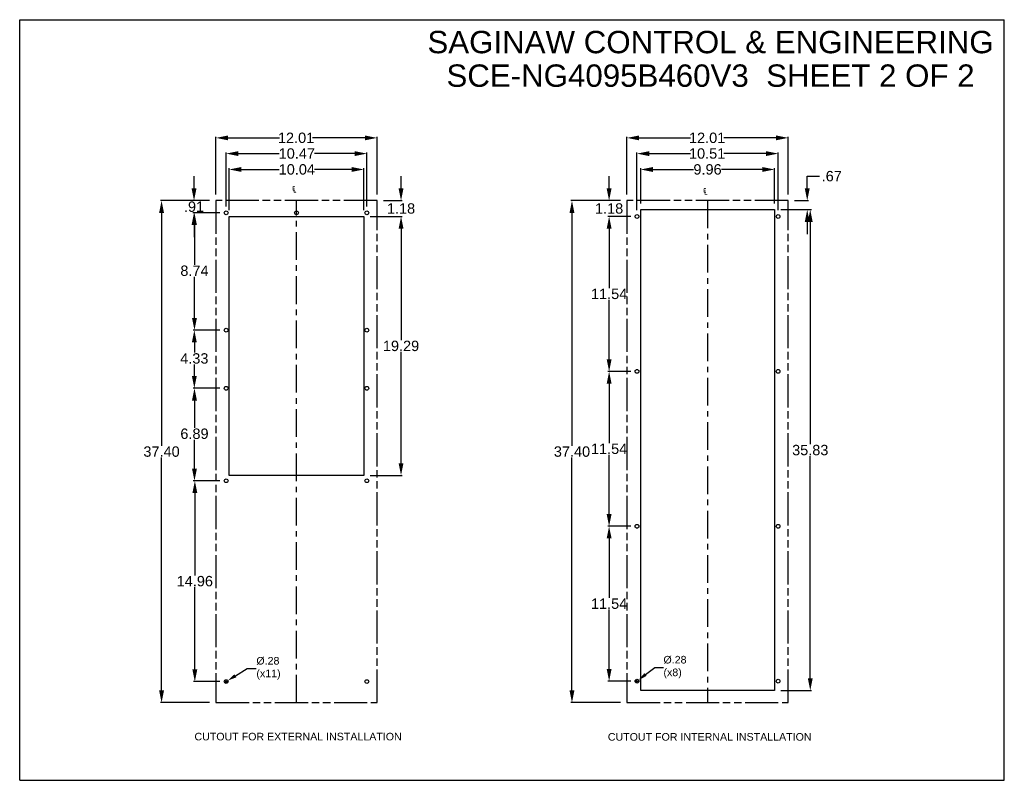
# Model space of a CAD drawing. Header units: inches. Extents: x 0 to 180, y 0 to 77.
# Tile 14 of 14: x 107 to 180, y 13 to 70. Entities that reach past the tile are written whole.
import ezdxf

# ---------------------------------------------------------------- set-up
doc = ezdxf.new("R2010")
doc.units = ezdxf.units.IN
doc.header["$LTSCALE"] = 5.5
doc.header["$MEASUREMENT"] = 0
doc.header["$PDMODE"] = 3
doc.header["$PDSIZE"] = 0.3125
doc.linetypes.add('CENTER', pattern=[0.6, 0.375, -0.075, 0.075, -0.075])
doc.linetypes.add('PHANTOM', pattern=[0.8, 0.45, -0.05, 0.1, -0.05, 0.1, -0.05])
doc.layers.get('0').update_dxf_attribs({"linetype": 'CONTINUOUS'})
doc.layers.get('Defpoints').update_dxf_attribs({"linetype": 'CONTINUOUS'})
for name, color, linetype in [('02___PRT_ALL_AXES', 7, 'CONTINUOUS'), ('DEFAULT_1', 7, 'CENTER'), ('DEFAULT_3', 7, 'PHANTOM')]:
    doc.layers.add(name, color=color, linetype=linetype)
doc.styles.get("Standard").update_dxf_attribs({"font": 'arial.ttf'})
doc.styles.add('TEXTSTYLE_1', font='gdt', dxfattribs={"width": 0.8})
doc.dimstyles.new('DIMSTYLE_1', dxfattribs={"dimtxt": 0.772727, "dimasz": 0.909091, "dimexe": 0.09, "dimexo": 0.07, "dimgap": 0.0425, "dimtad": 0, "dimtih": 1, "dimtoh": 1, "dimzin": 4, "dimdsep": 46, "dimtxsty": 'Standard', "dimblk": '_FILLED', "dimblk1": '_FILLED', "dimblk2": '_FILLED', "dimcen": 0.09, "dimazin": 1, "dimtfac": 1, "dimtofl": 0, "dimtmove": 0, "dimatfit": 3, "dimldrblk": '_FILLED', "dimfxl": 0, "dimtolj": 1, "dimtzin": 4, "dimarcsym": 0})
doc.dimstyles.new('DIMSTYLE_2', dxfattribs={"dimtxt": 0.566667, "dimasz": 0.666667, "dimexe": 0.09, "dimexo": 0.07, "dimgap": 0.09, "dimtad": 0, "dimtih": 1, "dimtoh": 1, "dimzin": 4, "dimdsep": 46, "dimtxsty": 'Standard', "dimblk": '_FILLED', "dimblk1": '_FILLED', "dimblk2": '_FILLED', "dimcen": 0.09, "dimazin": 1, "dimtfac": 1, "dimtofl": 0, "dimtmove": 0, "dimatfit": 1, "dimldrblk": '_FILLED', "dimfxl": 0, "dimtolj": 1, "dimtzin": 4, "dimarcsym": 0})

# ---------------------------------------------------------------- blocks, each defined once
blk = doc.blocks.new('_FILLED')
at = {"color": 0, "linetype": 'ByBlock'}
blk.add_solid([(0, 0), (-1, 0.2), (-1, -0.2)], dxfattribs=at)
blk = doc.blocks.new('*D28')
at = {"color": 0, "linetype": 'Continuous', "lineweight": -2}
for p, q in [((120.903, 56.671), (117.234, 56.671)), ((117.324, 55.762), (117.324, 38.405)), ((117.324, 20.18), (117.324, 37.53)), ((120.903, 19.271), (117.234, 19.271))]:
    blk.add_line(p, q, dxfattribs=at)
at = {"layer": 'Defpoints', "color": 0, "linetype": 'Continuous'}
for p in [(117.324, 56.671), (120.973, 56.671), (120.973, 19.271)]:
    blk.add_point(p, dxfattribs=at)
at = {"color": 0, "linetype": 'Continuous', "lineweight": -2, "xscale": 0.9090909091, "yscale": 0.9090909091, "zscale": 0.9090909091}
for p, rotation in [((117.324, 56.671), 90), ((117.324, 19.271), 270)]:
    blk.add_blockref('_FILLED', p, dxfattribs=dict(at, rotation=rotation))
at = {"color": 0, "linetype": 'Continuous', "insert": (117.324, 38.363), "char_height": 0.7727, "width": 1.98017, "attachment_point": 2}
blk.add_mtext('\\A1;37.40', dxfattribs=at)
blk = doc.blocks.new('*D29')
at = {"color": 0, "linetype": 'Continuous', "lineweight": -2}
for p, q in [((121.37, 57.138), (121.37, 61.436)), ((122.279, 61.346), (126.109, 61.346)), ((132.47, 61.346), (128.579, 61.346)), ((133.38, 57.138), (133.38, 61.436))]:
    blk.add_line(p, q, dxfattribs=at)
at = {"layer": 'Defpoints', "color": 0, "linetype": 'Continuous'}
for p in [(133.38, 61.346), (121.37, 57.068), (133.38, 57.068)]:
    blk.add_point(p, dxfattribs=at)
at = {"color": 0, "linetype": 'Continuous', "lineweight": -2, "xscale": 0.9090909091, "yscale": 0.9090909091, "zscale": 0.9090909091, "rotation": 180}
blk.add_blockref('_FILLED', (121.37, 61.346), dxfattribs=at)
at = {"color": 0, "linetype": 'Continuous', "lineweight": -2, "xscale": 0.9090909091, "yscale": 0.9090909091, "zscale": 0.9090909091}
blk.add_blockref('_FILLED', (133.38, 61.346), dxfattribs=at)
at = {"color": 0, "linetype": 'Continuous', "insert": (127.344, 61.74), "char_height": 0.7727, "width": 1.98017, "attachment_point": 2}
blk.add_mtext('\\A1;12.01', dxfattribs=at)
blk = doc.blocks.new('*D30')
at = {"color": 0, "linetype": 'Continuous', "lineweight": -2}
for p, q in [((151.985, 57.138), (151.985, 61.436)), ((152.894, 61.346), (156.724, 61.346)), ((163.086, 61.346), (159.194, 61.346)), ((163.995, 57.138), (163.995, 61.436))]:
    blk.add_line(p, q, dxfattribs=at)
at = {"layer": 'Defpoints', "color": 0, "linetype": 'Continuous'}
for p in [(151.985, 61.346), (151.985, 57.068), (163.995, 57.068)]:
    blk.add_point(p, dxfattribs=at)
at = {"color": 0, "linetype": 'Continuous', "lineweight": -2, "xscale": 0.9090909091, "yscale": 0.9090909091, "zscale": 0.9090909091, "rotation": 180}
blk.add_blockref('_FILLED', (151.985, 61.346), dxfattribs=at)
at = {"color": 0, "linetype": 'Continuous', "lineweight": -2, "xscale": 0.9090909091, "yscale": 0.9090909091, "zscale": 0.9090909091}
blk.add_blockref('_FILLED', (163.995, 61.346), dxfattribs=at)
at = {"color": 0, "linetype": 'Continuous', "insert": (157.959, 61.74), "char_height": 0.7727, "width": 1.98017, "attachment_point": 2}
blk.add_mtext('\\A1;12.01', dxfattribs=at)
blk = doc.blocks.new('*D31')
at = {"color": 0, "linetype": 'Continuous', "lineweight": -2}
for p, q in [((151.518, 56.671), (147.802, 56.671)), ((147.892, 55.762), (147.892, 38.405)), ((147.892, 20.18), (147.892, 37.53)), ((151.518, 19.271), (147.802, 19.271))]:
    blk.add_line(p, q, dxfattribs=at)
at = {"layer": 'Defpoints', "color": 0, "linetype": 'Continuous'}
for p in [(147.892, 56.671), (151.588, 56.671), (151.588, 19.271)]:
    blk.add_point(p, dxfattribs=at)
at = {"color": 0, "linetype": 'Continuous', "lineweight": -2, "xscale": 0.9090909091, "yscale": 0.9090909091, "zscale": 0.9090909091}
for p, rotation in [((147.892, 56.671), 90), ((147.892, 19.271), 270)]:
    blk.add_blockref('_FILLED', p, dxfattribs=dict(at, rotation=rotation))
at = {"color": 0, "linetype": 'Continuous', "insert": (147.892, 38.363), "char_height": 0.7727, "width": 1.98017, "attachment_point": 2}
blk.add_mtext('\\A1;37.40', dxfattribs=at)
blk = doc.blocks.new('*D32')
at = {"color": 0, "linetype": 'Continuous', "lineweight": -2}
for p, q in [((122.14, 56.228), (122.14, 60.266)), ((123.049, 60.176), (126.089, 60.176)), ((131.7, 60.176), (128.709, 60.176)), ((132.61, 56.228), (132.61, 60.266))]:
    blk.add_line(p, q, dxfattribs=at)
at = {"layer": 'Defpoints', "color": 0, "linetype": 'Continuous'}
for p in [(122.14, 60.176), (122.14, 56.158), (132.61, 56.158)]:
    blk.add_point(p, dxfattribs=at)
at = {"color": 0, "linetype": 'Continuous', "lineweight": -2, "xscale": 0.9090909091, "yscale": 0.9090909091, "zscale": 0.9090909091, "rotation": 180}
blk.add_blockref('_FILLED', (122.14, 60.176), dxfattribs=at)
at = {"color": 0, "linetype": 'Continuous', "lineweight": -2, "xscale": 0.9090909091, "yscale": 0.9090909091, "zscale": 0.9090909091}
blk.add_blockref('_FILLED', (132.61, 60.176), dxfattribs=at)
at = {"color": 0, "linetype": 'Continuous', "insert": (127.399, 60.571), "char_height": 0.7727, "width": 1.98017, "attachment_point": 2}
blk.add_mtext('\\A1;10.47', dxfattribs=at)
blk = doc.blocks.new('*D33')
at = {"color": 0, "linetype": 'Continuous', "lineweight": -2}
for p, q in [((122.355, 55.958), (122.355, 59.083)), ((123.264, 58.993), (126.09, 58.993)), ((131.485, 58.993), (128.707, 58.993)), ((132.395, 55.958), (132.395, 59.083))]:
    blk.add_line(p, q, dxfattribs=at)
at = {"layer": 'Defpoints', "color": 0, "linetype": 'Continuous'}
for p in [(122.355, 58.993), (122.355, 55.888), (132.395, 55.888)]:
    blk.add_point(p, dxfattribs=at)
at = {"color": 0, "linetype": 'Continuous', "lineweight": -2, "xscale": 0.9090909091, "yscale": 0.9090909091, "zscale": 0.9090909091, "rotation": 180}
blk.add_blockref('_FILLED', (122.355, 58.993), dxfattribs=at)
at = {"color": 0, "linetype": 'Continuous', "lineweight": -2, "xscale": 0.9090909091, "yscale": 0.9090909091, "zscale": 0.9090909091}
blk.add_blockref('_FILLED', (132.395, 58.993), dxfattribs=at)
at = {"color": 0, "linetype": 'Continuous', "insert": (127.399, 59.387), "char_height": 0.7727, "width": 1.98017, "attachment_point": 2}
blk.add_mtext('\\A1;10.04', dxfattribs=at)
blk = doc.blocks.new('*D34')
at = {"color": 0, "linetype": 'Continuous', "lineweight": -2}
for p, q in [((135.161, 57.58), (135.161, 58.489)), ((133.846, 56.671), (135.251, 56.671)), ((132.861, 55.491), (135.251, 55.491)), ((135.161, 54.582), (135.161, 53.673))]:
    blk.add_line(p, q, dxfattribs=at)
at = {"layer": 'Defpoints', "color": 0, "linetype": 'Continuous'}
for p in [(133.776, 56.671), (135.161, 56.671), (132.791, 55.491)]:
    blk.add_point(p, dxfattribs=at)
at = {"color": 0, "linetype": 'Continuous', "lineweight": -2, "xscale": 0.9090909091, "yscale": 0.9090909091, "zscale": 0.9090909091}
for p, rotation in [((135.161, 56.671), 270), ((135.161, 55.491), 90)]:
    blk.add_blockref('_FILLED', p, dxfattribs=dict(at, rotation=rotation))
at = {"color": 0, "linetype": 'Continuous', "insert": (135.161, 56.475), "char_height": 0.7727, "width": 1.5399, "attachment_point": 2}
blk.add_mtext('\\A1;1.18', dxfattribs=at)
blk = doc.blocks.new('*D35')
at = {"color": 0, "linetype": 'Continuous', "lineweight": -2}
for p, q in [((132.861, 55.491), (135.251, 55.491)), ((135.161, 54.582), (135.161, 46.28)), ((135.161, 37.11), (135.161, 45.406)), ((132.861, 36.201), (135.251, 36.201))]:
    blk.add_line(p, q, dxfattribs=at)
at = {"layer": 'Defpoints', "color": 0, "linetype": 'Continuous'}
for p in [(132.791, 55.491), (132.791, 36.201), (135.161, 36.201)]:
    blk.add_point(p, dxfattribs=at)
at = {"color": 0, "linetype": 'Continuous', "lineweight": -2, "xscale": 0.9090909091, "yscale": 0.9090909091, "zscale": 0.9090909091}
for p, rotation in [((135.161, 55.491), 90), ((135.161, 36.201), 270)]:
    blk.add_blockref('_FILLED', p, dxfattribs=dict(at, rotation=rotation))
at = {"color": 0, "linetype": 'Continuous', "insert": (135.161, 46.237), "char_height": 0.7727, "width": 1.98017, "attachment_point": 2}
blk.add_mtext('\\A1;19.29', dxfattribs=at)
blk = doc.blocks.new('*D36')
at = {"color": 0, "linetype": 'Continuous', "lineweight": -2}
for p, q in [((119.742, 57.58), (119.742, 58.489)), ((120.903, 56.671), (119.652, 56.671)), ((121.673, 55.761), (119.652, 55.761)), ((119.742, 54.852), (119.742, 53.943))]:
    blk.add_line(p, q, dxfattribs=at)
at = {"layer": 'Defpoints', "color": 0, "linetype": 'Continuous'}
for p in [(120.973, 56.671), (119.742, 55.761), (121.743, 55.761)]:
    blk.add_point(p, dxfattribs=at)
at = {"color": 0, "linetype": 'Continuous', "lineweight": -2, "xscale": 0.9090909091, "yscale": 0.9090909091, "zscale": 0.9090909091}
for p, rotation in [((119.742, 56.671), 270), ((119.742, 55.761), 90)]:
    blk.add_blockref('_FILLED', p, dxfattribs=dict(at, rotation=rotation))
at = {"color": 0, "linetype": 'Continuous', "insert": (119.742, 56.61), "char_height": 0.7727, "width": 1.09963, "attachment_point": 2}
blk.add_mtext('\\A1;.91', dxfattribs=at)
blk = doc.blocks.new('*D37')
at = {"color": 0, "linetype": 'Continuous', "lineweight": -2}
for p, q in [((121.673, 55.761), (119.687, 55.761)), ((119.777, 54.852), (119.777, 51.881)), ((119.777, 47.93), (119.777, 51.007)), ((121.673, 47.021), (119.687, 47.021))]:
    blk.add_line(p, q, dxfattribs=at)
at = {"layer": 'Defpoints', "color": 0, "linetype": 'Continuous'}
for p in [(121.743, 55.761), (119.777, 47.021), (121.743, 47.021)]:
    blk.add_point(p, dxfattribs=at)
at = {"color": 0, "linetype": 'Continuous', "lineweight": -2, "xscale": 0.9090909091, "yscale": 0.9090909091, "zscale": 0.9090909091}
for p, rotation in [((119.777, 55.761), 90), ((119.777, 47.021), 270)]:
    blk.add_blockref('_FILLED', p, dxfattribs=dict(at, rotation=rotation))
at = {"color": 0, "linetype": 'Continuous', "insert": (119.777, 51.839), "char_height": 0.7727, "width": 1.5399, "attachment_point": 2}
blk.add_mtext('\\A1;8.74', dxfattribs=at)
blk = doc.blocks.new('*D38')
at = {"color": 0, "linetype": 'Continuous', "lineweight": -2}
for p, q in [((121.673, 47.021), (119.676, 47.021)), ((119.766, 46.112), (119.766, 45.347)), ((119.766, 43.6), (119.766, 44.472)), ((121.673, 42.691), (119.676, 42.691))]:
    blk.add_line(p, q, dxfattribs=at)
at = {"layer": 'Defpoints', "color": 0, "linetype": 'Continuous'}
for p in [(121.743, 47.021), (119.766, 42.691), (121.743, 42.691)]:
    blk.add_point(p, dxfattribs=at)
at = {"color": 0, "linetype": 'Continuous', "lineweight": -2, "xscale": 0.9090909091, "yscale": 0.9090909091, "zscale": 0.9090909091}
for p, rotation in [((119.766, 47.021), 90), ((119.766, 42.691), 270)]:
    blk.add_blockref('_FILLED', p, dxfattribs=dict(at, rotation=rotation))
at = {"color": 0, "linetype": 'Continuous', "insert": (119.766, 45.304), "char_height": 0.7727, "width": 1.5399, "attachment_point": 2}
blk.add_mtext('\\A1;4.33', dxfattribs=at)
blk = doc.blocks.new('*D39')
at = {"color": 0, "linetype": 'Continuous', "lineweight": -2}
for p, q in [((121.673, 42.691), (119.686, 42.691)), ((119.776, 41.782), (119.776, 39.736)), ((119.776, 36.71), (119.776, 38.862)), ((121.673, 35.801), (119.686, 35.801))]:
    blk.add_line(p, q, dxfattribs=at)
at = {"layer": 'Defpoints', "color": 0, "linetype": 'Continuous'}
for p in [(121.743, 42.691), (119.776, 35.801), (121.743, 35.801)]:
    blk.add_point(p, dxfattribs=at)
at = {"color": 0, "linetype": 'Continuous', "lineweight": -2, "xscale": 0.9090909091, "yscale": 0.9090909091, "zscale": 0.9090909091}
for p, rotation in [((119.776, 42.691), 90), ((119.776, 35.801), 270)]:
    blk.add_blockref('_FILLED', p, dxfattribs=dict(at, rotation=rotation))
at = {"color": 0, "linetype": 'Continuous', "insert": (119.776, 39.694), "char_height": 0.7727, "width": 1.5399, "attachment_point": 2}
blk.add_mtext('\\A1;6.89', dxfattribs=at)
blk = doc.blocks.new('*D40')
at = {"color": 0, "linetype": 'Continuous', "lineweight": -2}
for p, q in [((121.673, 35.801), (119.714, 35.801)), ((119.804, 34.892), (119.804, 28.755)), ((119.804, 21.75), (119.804, 27.881)), ((121.673, 20.841), (119.714, 20.841))]:
    blk.add_line(p, q, dxfattribs=at)
at = {"layer": 'Defpoints', "color": 0, "linetype": 'Continuous'}
for p in [(121.743, 35.801), (119.804, 20.841), (121.743, 20.841)]:
    blk.add_point(p, dxfattribs=at)
at = {"color": 0, "linetype": 'Continuous', "lineweight": -2, "xscale": 0.9090909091, "yscale": 0.9090909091, "zscale": 0.9090909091}
for p, rotation in [((119.804, 35.801), 90), ((119.804, 20.841), 270)]:
    blk.add_blockref('_FILLED', p, dxfattribs=dict(at, rotation=rotation))
at = {"color": 0, "linetype": 'Continuous', "insert": (119.804, 28.712), "char_height": 0.7727, "width": 1.98017, "attachment_point": 2}
blk.add_mtext('\\A1;14.96', dxfattribs=at)
blk = doc.blocks.new('*D41')
at = {"color": 0, "linetype": 'Continuous', "lineweight": -2}
for p, q in [((122.822, 21.271), (123.696, 21.823)), ((123.696, 21.823), (124.362, 21.823)), ((122.05, 20.841), (122.23, 20.841)), ((122.14, 20.751), (122.14, 20.931))]:
    blk.add_line(p, q, dxfattribs=at)
at = {"layer": 'Defpoints', "color": 0, "linetype": 'Continuous'}
for p in [(122.021, 20.766), (122.258, 20.916)]:
    blk.add_point(p, dxfattribs=at)
at = {"color": 0, "linetype": 'Continuous', "lineweight": -2, "xscale": 0.6666666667, "yscale": 0.6666666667, "zscale": 0.6666666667, "rotation": 212.2565512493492}
blk.add_blockref('_FILLED', (122.258, 20.916), dxfattribs=at)
at = {"color": 0, "linetype": 'Continuous', "insert": (124.388, 22.677), "char_height": 0.5667, "width": 1.85518, "attachment_point": 1}
blk.add_mtext('\\A1;%%c.28\\P(x11)', dxfattribs=at)
blk = doc.blocks.new('*D42')
at = {"color": 0, "linetype": 'Continuous', "lineweight": -2}
for p, q in [((152.735, 55.958), (152.735, 60.266)), ((153.644, 60.176), (156.724, 60.176)), ((162.336, 60.176), (159.194, 60.176)), ((163.245, 55.958), (163.245, 60.266))]:
    blk.add_line(p, q, dxfattribs=at)
at = {"layer": 'Defpoints', "color": 0, "linetype": 'Continuous'}
for p in [(163.245, 60.176), (152.735, 55.888), (163.245, 55.888)]:
    blk.add_point(p, dxfattribs=at)
at = {"color": 0, "linetype": 'Continuous', "lineweight": -2, "xscale": 0.9090909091, "yscale": 0.9090909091, "zscale": 0.9090909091, "rotation": 180}
blk.add_blockref('_FILLED', (152.735, 60.176), dxfattribs=at)
at = {"color": 0, "linetype": 'Continuous', "lineweight": -2, "xscale": 0.9090909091, "yscale": 0.9090909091, "zscale": 0.9090909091}
blk.add_blockref('_FILLED', (163.245, 60.176), dxfattribs=at)
at = {"color": 0, "linetype": 'Continuous', "insert": (157.959, 60.571), "char_height": 0.7727, "width": 1.98017, "attachment_point": 2}
blk.add_mtext('\\A1;10.51', dxfattribs=at)
blk = doc.blocks.new('*D43')
at = {"color": 0, "linetype": 'Continuous', "lineweight": -2}
for p, q in [((153.01, 56.468), (153.01, 59.083)), ((153.919, 58.993), (156.942, 58.993)), ((162.061, 58.993), (159.034, 58.993)), ((162.97, 56.468), (162.97, 59.083))]:
    blk.add_line(p, q, dxfattribs=at)
at = {"layer": 'Defpoints', "color": 0, "linetype": 'Continuous'}
for p in [(153.01, 58.993), (153.01, 56.398), (162.97, 56.398)]:
    blk.add_point(p, dxfattribs=at)
at = {"color": 0, "linetype": 'Continuous', "lineweight": -2, "xscale": 0.9090909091, "yscale": 0.9090909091, "zscale": 0.9090909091, "rotation": 180}
blk.add_blockref('_FILLED', (153.01, 58.993), dxfattribs=at)
at = {"color": 0, "linetype": 'Continuous', "lineweight": -2, "xscale": 0.9090909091, "yscale": 0.9090909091, "zscale": 0.9090909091}
blk.add_blockref('_FILLED', (162.97, 58.993), dxfattribs=at)
at = {"color": 0, "linetype": 'Continuous', "insert": (157.988, 59.387), "char_height": 0.7727, "width": 1.5399, "attachment_point": 2}
blk.add_mtext('\\A1;9.96', dxfattribs=at)
blk = doc.blocks.new('*D44')
at = {"color": 0, "linetype": 'Continuous', "lineweight": -2}
for p, q in [((165.412, 57.58), (165.412, 58.489)), ((165.412, 58.489), (166.321, 58.489)), ((164.461, 56.671), (165.502, 56.671)), ((163.436, 56.001), (165.502, 56.001)), ((165.412, 55.092), (165.412, 54.183))]:
    blk.add_line(p, q, dxfattribs=at)
at = {"layer": 'Defpoints', "color": 0, "linetype": 'Continuous'}
for p in [(164.391, 56.671), (163.366, 56.001), (165.412, 56.001)]:
    blk.add_point(p, dxfattribs=at)
at = {"color": 0, "linetype": 'Continuous', "lineweight": -2, "xscale": 0.9090909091, "yscale": 0.9090909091, "zscale": 0.9090909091}
for p, rotation in [((165.412, 56.671), 270), ((165.412, 56.001), 90)]:
    blk.add_blockref('_FILLED', p, dxfattribs=dict(at, rotation=rotation))
at = {"color": 0, "linetype": 'Continuous', "insert": (166.49, 58.884), "char_height": 0.7727, "width": 1.09963, "attachment_point": 1}
blk.add_mtext('\\A1;.67', dxfattribs=at)
blk = doc.blocks.new('*D45')
at = {"color": 0, "linetype": 'Continuous', "lineweight": -2}
for p, q in [((163.436, 56.001), (165.729, 56.001)), ((165.639, 55.092), (165.639, 38.52)), ((165.639, 21.08), (165.639, 37.645)), ((163.436, 20.171), (165.729, 20.171))]:
    blk.add_line(p, q, dxfattribs=at)
at = {"layer": 'Defpoints', "color": 0, "linetype": 'Continuous'}
for p in [(163.366, 56.001), (163.366, 20.171), (165.639, 20.171)]:
    blk.add_point(p, dxfattribs=at)
at = {"color": 0, "linetype": 'Continuous', "lineweight": -2, "xscale": 0.9090909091, "yscale": 0.9090909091, "zscale": 0.9090909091}
for p, rotation in [((165.639, 56.001), 90), ((165.639, 20.171), 270)]:
    blk.add_blockref('_FILLED', p, dxfattribs=dict(at, rotation=rotation))
at = {"color": 0, "linetype": 'Continuous', "insert": (165.639, 38.478), "char_height": 0.7727, "width": 1.98017, "attachment_point": 2}
blk.add_mtext('\\A1;35.83', dxfattribs=at)
blk = doc.blocks.new('*D46')
at = {"color": 0, "linetype": 'Continuous', "lineweight": -2}
for p, q in [((150.659, 57.58), (150.659, 58.489)), ((151.518, 56.671), (150.569, 56.671)), ((152.268, 55.491), (150.569, 55.491)), ((150.659, 54.582), (150.659, 53.673))]:
    blk.add_line(p, q, dxfattribs=at)
at = {"layer": 'Defpoints', "color": 0, "linetype": 'Continuous'}
for p in [(151.588, 56.671), (150.659, 55.491), (152.338, 55.491)]:
    blk.add_point(p, dxfattribs=at)
at = {"color": 0, "linetype": 'Continuous', "lineweight": -2, "xscale": 0.9090909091, "yscale": 0.9090909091, "zscale": 0.9090909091}
for p, rotation in [((150.659, 56.671), 270), ((150.659, 55.491), 90)]:
    blk.add_blockref('_FILLED', p, dxfattribs=dict(at, rotation=rotation))
at = {"color": 0, "linetype": 'Continuous', "insert": (150.659, 56.475), "char_height": 0.7727, "width": 1.5399, "attachment_point": 2}
blk.add_mtext('\\A1;1.18', dxfattribs=at)
blk = doc.blocks.new('*D47')
at = {"color": 0, "linetype": 'Continuous', "lineweight": -2}
for p, q in [((152.268, 55.491), (150.569, 55.491)), ((150.659, 54.582), (150.659, 50.155)), ((150.659, 44.86), (150.659, 49.281)), ((152.268, 43.951), (150.569, 43.951))]:
    blk.add_line(p, q, dxfattribs=at)
at = {"layer": 'Defpoints', "color": 0, "linetype": 'Continuous'}
for p in [(152.338, 55.491), (150.659, 43.951), (152.338, 43.951)]:
    blk.add_point(p, dxfattribs=at)
at = {"color": 0, "linetype": 'Continuous', "lineweight": -2, "xscale": 0.9090909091, "yscale": 0.9090909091, "zscale": 0.9090909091}
for p, rotation in [((150.659, 55.491), 90), ((150.659, 43.951), 270)]:
    blk.add_blockref('_FILLED', p, dxfattribs=dict(at, rotation=rotation))
at = {"color": 0, "linetype": 'Continuous', "insert": (150.659, 50.112), "char_height": 0.7727, "width": 1.98017, "attachment_point": 2}
blk.add_mtext('\\A1;11.54', dxfattribs=at)
blk = doc.blocks.new('*D48')
at = {"color": 0, "linetype": 'Continuous', "lineweight": -2}
for p, q in [((152.268, 43.951), (150.569, 43.951)), ((150.659, 43.042), (150.659, 38.615)), ((150.659, 33.32), (150.659, 37.741)), ((152.268, 32.411), (150.569, 32.411))]:
    blk.add_line(p, q, dxfattribs=at)
at = {"layer": 'Defpoints', "color": 0, "linetype": 'Continuous'}
for p in [(150.659, 43.951), (152.338, 43.951), (152.338, 32.411)]:
    blk.add_point(p, dxfattribs=at)
at = {"color": 0, "linetype": 'Continuous', "lineweight": -2, "xscale": 0.9090909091, "yscale": 0.9090909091, "zscale": 0.9090909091}
for p, rotation in [((150.659, 43.951), 90), ((150.659, 32.411), 270)]:
    blk.add_blockref('_FILLED', p, dxfattribs=dict(at, rotation=rotation))
at = {"color": 0, "linetype": 'Continuous', "insert": (150.659, 38.572), "char_height": 0.7727, "width": 1.98017, "attachment_point": 2}
blk.add_mtext('\\A1;11.54', dxfattribs=at)
blk = doc.blocks.new('*D49')
at = {"color": 0, "linetype": 'Continuous', "lineweight": -2}
for p, q in [((152.268, 32.411), (150.569, 32.411)), ((150.659, 31.502), (150.659, 27.075)), ((150.659, 21.78), (150.659, 26.201)), ((152.268, 20.871), (150.569, 20.871))]:
    blk.add_line(p, q, dxfattribs=at)
at = {"layer": 'Defpoints', "color": 0, "linetype": 'Continuous'}
for p in [(152.338, 32.411), (150.659, 20.871), (152.338, 20.871)]:
    blk.add_point(p, dxfattribs=at)
at = {"color": 0, "linetype": 'Continuous', "lineweight": -2, "xscale": 0.9090909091, "yscale": 0.9090909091, "zscale": 0.9090909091}
for p, rotation in [((150.659, 32.411), 90), ((150.659, 20.871), 270)]:
    blk.add_blockref('_FILLED', p, dxfattribs=dict(at, rotation=rotation))
at = {"color": 0, "linetype": 'Continuous', "insert": (150.659, 27.032), "char_height": 0.7727, "width": 1.98017, "attachment_point": 2}
blk.add_mtext('\\A1;11.54', dxfattribs=at)
blk = doc.blocks.new('*D50')
at = {"color": 0, "linetype": 'Continuous', "lineweight": -2}
for p, q in [((153.37, 21.368), (154.053, 21.902)), ((154.053, 21.902), (154.72, 21.902)), ((152.645, 20.871), (152.825, 20.871)), ((152.735, 20.781), (152.735, 20.961))]:
    blk.add_line(p, q, dxfattribs=at)
at = {"layer": 'Defpoints', "color": 0, "linetype": 'Continuous'}
for p in [(152.624, 20.785), (152.845, 20.957)]:
    blk.add_point(p, dxfattribs=at)
at = {"color": 0, "linetype": 'Continuous', "lineweight": -2, "xscale": 0.6666666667, "yscale": 0.6666666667, "zscale": 0.6666666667, "rotation": 218.0200902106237}
blk.add_blockref('_FILLED', (152.845, 20.957), dxfattribs=at)
at = {"color": 0, "linetype": 'Continuous', "insert": (154.707, 22.756), "char_height": 0.5667, "width": 1.85518, "attachment_point": 1}
blk.add_mtext('\\A1;%%c.28\\P(x8)', dxfattribs=at)

msp = doc.modelspace()

# ---------------------------------------------------------------- linework, layer by layer
at = {"color": 7, "linetype": 'Continuous'}
for p, q in [((106.759, 13.486), (106.759, 70.153)), ((106.759, 70.153), (180.092, 70.153)), ((180.092, 13.486), (180.092, 70.153)), ((153.01, 20.171), (153.01, 56.001)), ((153.01, 56.001), (162.97, 56.001)), ((162.97, 56.001), (162.97, 20.171)), ((122.355, 36.201), (122.355, 55.491)), ((122.355, 55.491), (132.395, 55.491)), ((132.395, 55.491), (132.395, 36.201)), ((132.395, 36.201), (122.355, 36.201)), ((162.97, 20.171), (153.01, 20.171)), ((106.759, 13.486), (180.092, 13.486))]:
    msp.add_line(p, q, dxfattribs=at)
at = {"layer": '02___PRT_ALL_AXES', "color": 7, "linetype": 'Continuous'}
for centre in [(122.14, 55.761), (127.375, 55.761), (132.61, 55.761), (152.735, 55.491), (163.245, 55.491), (122.14, 47.021), (132.61, 47.021), (152.735, 43.951), (163.245, 43.951), (122.14, 42.691), (132.61, 42.691), (122.14, 35.801), (132.61, 35.801), (152.735, 32.411), (163.245, 32.411), (122.14, 20.841), (132.61, 20.841), (152.735, 20.871), (163.245, 20.871)]:
    msp.add_circle(centre, 0.14, dxfattribs=at)
at = {"layer": 'DEFAULT_1', "color": 7, "linetype": 'CENTER'}
for p, q in [((127.375, 19.271), (127.375, 56.671)), ((157.99, 56.671), (157.99, 19.271))]:
    msp.add_line(p, q, dxfattribs=at)
at = {"layer": 'DEFAULT_3', "color": 7, "linetype": 'PHANTOM'}
for p, q in [((121.37, 56.671), (121.37, 19.271)), ((133.38, 56.671), (121.37, 56.671)), ((133.38, 19.271), (133.38, 56.671)), ((151.985, 56.671), (151.985, 19.271)), ((163.995, 56.671), (151.985, 56.671)), ((163.995, 19.271), (163.995, 56.671)), ((121.37, 19.271), (133.38, 19.271)), ((151.985, 19.271), (163.995, 19.271))]:
    msp.add_line(p, q, dxfattribs=at)

# ---------------------------------------------------------------- texts
at = {"color": 2, "linetype": 'Continuous', "line_spacing_factor": 0.9}
for s, insert, char_height, width, attachment_point in [('SAGINAW CONTROL & ENGINEERING\\PSCE-NG4095B460V3  SHEET 2 OF 2', (158.211, 69.319), 1.66667, 42.09418, 2), ('CUTOUT FOR EXTERNAL INSTALLATION', (119.775, 17.027), 0.56667, 15.40954, 1), ('CUTOUT FOR INTERNAL INSTALLATION', (150.563, 17.006), 0.56667, 15.14622, 1)]:
    msp.add_mtext(s, dxfattribs=dict(at, insert=insert, char_height=char_height, width=width, attachment_point=attachment_point))
at = {"color": 2, "linetype": 'Continuous', "char_height": 0.5667, "width": 0.89722, "attachment_point": 1, "line_spacing_factor": 0.9, "style": 'TEXTSTYLE_1'}
for insert in [(127.05, 57.897), (157.662, 57.742)]:
    msp.add_mtext('{\\fgdt;q}', dxfattribs=dict(at, insert=insert))

# ---------------------------------------------------------------- dimensions: what is measured, and where the dimension line sits
at = {"color": 2, "linetype": 'Continuous'}
for base, p1, p2, picture, middle in [((133.38, 61.346), (121.37, 57.068), (133.38, 57.068), '*D29', (127.344, 61.346)), ((163.245, 60.176), (152.735, 55.888), (163.245, 55.888), '*D42', (157.959, 60.176))]:
    dim = msp.add_linear_dim(base=base, p1=p1, p2=p2, dimstyle='DIMSTYLE_1', dxfattribs=at)
    dim.commit()
    dim.dimension.update_dxf_attribs({"geometry": picture, "text_midpoint": middle, "dimtype": 160})
for base, p1, p2, angle, picture, middle in [((151.985, 61.346), (163.995, 57.068), (151.985, 57.068), 180, '*D30', (157.959, 61.346)), ((122.14, 60.176), (132.61, 56.158), (122.14, 56.158), 180, '*D32', (127.399, 60.176)), ((122.355, 58.993), (132.395, 55.888), (122.355, 55.888), 180, '*D33', (127.399, 58.993)), ((153.01, 58.993), (162.97, 56.398), (153.01, 56.398), 180, '*D43', (157.988, 58.993)), ((165.412, 56.001), (164.391, 56.671), (163.366, 56.001), 270, '*D44', (167.04, 58.489)), ((119.742, 55.761), (120.973, 56.671), (121.743, 55.761), 270, '*D36', (119.742, 56.216)), ((135.161, 56.671), (132.791, 55.491), (133.776, 56.671), 90, '*D34', (135.161, 56.081)), ((150.659, 55.491), (151.588, 56.671), (152.338, 55.491), 270, '*D46', (150.659, 56.081)), ((117.324, 56.671), (120.973, 19.271), (120.973, 56.671), 90, '*D28', (117.324, 37.968)), ((147.892, 56.671), (151.588, 19.271), (151.588, 56.671), 90, '*D31', (147.892, 37.968)), ((119.777, 47.021), (121.743, 55.761), (121.743, 47.021), 270, '*D37', (119.777, 51.444)), ((165.639, 20.171), (163.366, 56.001), (163.366, 20.171), 270, '*D45', (165.639, 38.083)), ((135.161, 36.201), (132.791, 55.491), (132.791, 36.201), 270, '*D35', (135.161, 45.843)), ((150.659, 43.951), (152.338, 55.491), (152.338, 43.951), 270, '*D47', (150.659, 49.718)), ((119.766, 42.691), (121.743, 47.021), (121.743, 42.691), 270, '*D38', (119.766, 44.909)), ((150.659, 43.951), (152.338, 32.411), (152.338, 43.951), 90, '*D48', (150.659, 38.178)), ((119.776, 35.801), (121.743, 42.691), (121.743, 35.801), 270, '*D39', (119.776, 39.299)), ((119.804, 20.841), (121.743, 35.801), (121.743, 20.841), 270, '*D40', (119.804, 28.318)), ((150.659, 20.871), (152.338, 32.411), (152.338, 20.871), 270, '*D49', (150.659, 26.638))]:
    dim = msp.add_linear_dim(base=base, p1=p1, p2=p2, angle=angle, dimstyle='DIMSTYLE_1', dxfattribs=at)
    dim.commit()
    dim.dimension.update_dxf_attribs({"geometry": picture, "text_midpoint": middle, "dimtype": 160})
for p1, p2, text, picture, middle in [((152.624, 20.785), (152.845, 20.957), '%%c<>\\P(x8)', '*D50', (155.634, 21.902)), ((122.021, 20.766), (122.258, 20.916), '%%c<>\\P(x11)', '*D41', (125.316, 21.823))]:
    dim = msp.add_diameter_dim_2p(p1=p1, p2=p2, text=text, dimstyle='DIMSTYLE_2', override={"dimpost": '<>'}, dxfattribs=at)
    dim.commit()
    dim.dimension.update_dxf_attribs({"geometry": picture, "text_midpoint": middle, "dimtype": 163})

doc.saveas('drawing.dxf')
